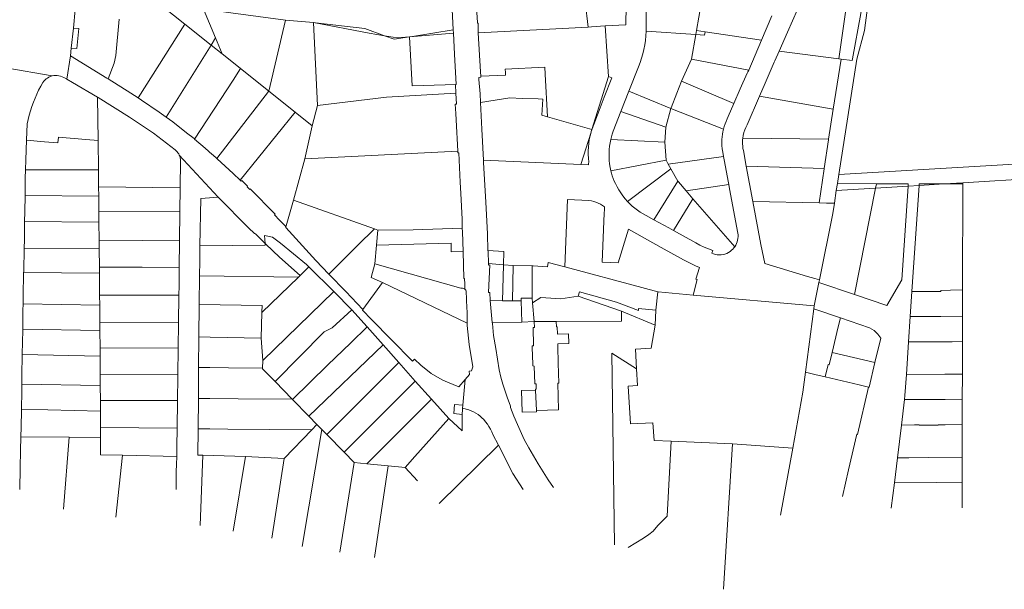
# Model space of a CAD drawing. Header units: metres. Extents: x 191416 to 192638, y 309456 to 310074.
# Tile 2 of 5: x 191903 to 192270, y 309463 to 309675. Entities that reach past the tile are written whole.
import ezdxf
from ezdxf.lldxf.tags import DXFTag

# ---------------------------------------------------------------- set-up
doc = ezdxf.new("R2010")
doc.units = ezdxf.units.M
doc.layers.add('B-WE-KG-GRENS_PERCEEL-G', color=150, linetype='KG-PERCEEL-SO', lineweight=18)
doc.styles.get("Standard").update_dxf_attribs({"font": 'arial.ttf'})
tags = doc.linetypes.add('KG-PERCEEL-SO', pattern='A,5.5,-2,["K",Standard,S=1.8,R=0,X=0,Y=-0.9],-2,5.5,-2,[5,NLCS.SHX,S=0.75,R=0,X=0,Y=0],-2', length=19).pattern_tags.tags
tags[6] = DXFTag(74, 10)

msp = doc.modelspace()

# ---------------------------------------------------------------- linework, layer by layer
at = {"layer": 'B-WE-KG-GRENS_PERCEEL-G', "flags": 128}
for points in [[(192208.66, 309617.51), (192215.37, 309660.505), (192218.245, 309671.181), (192221.035, 309693.019), (192229.553, 309748.373)], [(192136.761, 309671.93), (192136.734, 309674.914), (192136.785, 309677.898), (192136.914, 309680.879), (192137.12, 309683.857), (192137.403, 309686.827), (192137.763, 309689.79), (192138.2, 309692.742), (192138.714, 309695.682), (192139.303, 309698.607), (192139.969, 309701.516), (192140.71, 309704.407), (192141.525, 309707.278), (192142.415, 309710.126)], [(192191.91, 309697.538), (192193.187, 309692.885), (192194.214, 309690.346), (192194.783, 309688.414), (192195.051, 309686.348), (192195.016, 309684.31), (192194.075, 309681.275), (192193.184, 309678.994), (192189.504, 309670.499), (192186.362, 309663.505)], [(192213.687, 309659.995), (192213.776, 309660.636), (192216.897, 309677.469), (192218.377, 309687.216)], [(192064.81, 309671.402), (192064.106, 309684.114)], [(192129.485, 309684.089), (192129.144, 309674.44)], [(192211.829, 309682.315), (192208.631, 309660.599)], [(191923.102, 309672.081), (191923.802, 309678.964)], [(191956.225, 309680.312), (191964.664, 309673.59)], [(191971.691, 309679.132), (192002.201, 309675.028), (192002.268, 309675.022)], [(191971.691, 309679.132), (191976.128, 309668.434)], [(192073.541, 309679.765), (192073.856, 309674.151)], [(192114.043, 309681.84), (192115.09, 309672.474)], [(192155.572, 309671.23), (192157.25, 309681.146)], [(191936.024, 309653.117), (191938.362, 309659.028), (191938.923, 309661.854), (191940.187, 309675.403)], [(191996.009, 309648.593), (192002.268, 309675.022)], [(192002.268, 309675.022), (192012.732, 309674.109)], [(192183.637, 309676.623), (192179.794, 309667.593)], [(191922.341, 309664.619), (191923.098, 309672.045)], [(191923.098, 309672.045), (191923.102, 309672.081)], [(191925.104, 309671.888), (191923.102, 309672.081)], [(191925.104, 309671.888), (191924.37, 309664.406)], [(191947.227, 309646.059), (191964.664, 309673.59)], [(191964.664, 309673.59), (191974.495, 309665.74)], [(192012.732, 309674.109), (192013.456, 309674.046), (192031.88, 309671.867)], [(192012.732, 309674.109), (192033.501, 309670.143), (192039.117, 309669.245)], [(192012.732, 309674.109), (192014.235, 309643.216)], [(192031.88, 309671.867), (192039.117, 309669.245)], [(192049.557, 309668.991), (192064.81, 309671.402)], [(192064.881, 309670.124), (192064.81, 309671.402)], [(192073.856, 309674.151), (192073.869, 309674), (192073.937, 309673.865), (192074.051, 309673.765)], [(192074.051, 309673.765), (192074.134, 309670.264)], [(192074.134, 309670.264), (192115.09, 309672.474)], [(192115.09, 309672.474), (192116.374, 309672.543), (192121.546, 309672.872)], [(192121.546, 309672.872), (192129.169, 309673.356)], [(192121.546, 309672.872), (192122.746, 309653.961)], [(192129.144, 309674.44), (192129.169, 309673.356)], [(192136.745, 309670.908), (192136.761, 309671.93)], [(192155.315, 309669.722), (192155.572, 309671.23)], [(192155.572, 309671.23), (192158.782, 309670.74)], [(191974.495, 309665.74), (191976.128, 309668.434)], [(191976.128, 309668.434), (191978.608, 309662.46)], [(192039.117, 309669.245), (192043.978, 309668.467)], [(192039.117, 309669.245), (192042.776, 309667.919), (192048.517, 309668.827)], [(192048.517, 309668.827), (192043.978, 309668.467)], [(192064.881, 309670.124), (192048.517, 309668.827)], [(192048.517, 309668.827), (192049.557, 309668.991)], [(192048.517, 309668.827), (192049.531, 309650.506)], [(192065.308, 309662.41), (192064.881, 309670.124)], [(192075.011, 309655.82), (192074.134, 309670.264)], [(192133.873, 309657.652), (192134.496, 309659.239), (192135.046, 309660.853), (192135.521, 309662.49), (192135.92, 309664.148), (192136.243, 309665.822), (192136.488, 309667.509), (192136.656, 309669.205), (192136.745, 309670.908)], [(192136.745, 309670.908), (192155.315, 309669.722)], [(192153.725, 309660.476), (192155.315, 309669.722)], [(192155.315, 309669.722), (192158.489, 309669.495), (192158.782, 309670.74)], [(192158.782, 309670.74), (192179.794, 309667.593)], [(192179.794, 309667.593), (192175.035, 309656.411)], [(191922.049, 309661.74), (191922.341, 309664.619)], [(191924.37, 309664.406), (191922.341, 309664.619)], [(191957.74, 309638.865), (191974.495, 309665.74)], [(191974.495, 309665.74), (191978.608, 309662.46)], [(191920.625, 309652.987), (191922.049, 309661.74)], [(191936.024, 309653.117), (191935.6, 309653.381), (191922.049, 309661.74)], [(191978.608, 309662.46), (191979.725, 309661.571), (191985.509, 309656.961)], [(192065.308, 309662.41), (192065.928, 309651.051)], [(192150.026, 309652.239), (192153.725, 309660.476)], [(192153.725, 309660.476), (192175.035, 309656.411)], [(192179.062, 309646.649), (192181.198, 309651.558), (192184.572, 309659.331), (192184.828, 309659.918), (192186.362, 309663.505)], [(192186.362, 309663.505), (192208.631, 309660.599)], [(192206.575, 309641.836), (192209.561, 309660.487)], [(192208.631, 309660.599), (192209.561, 309660.487)], [(192209.561, 309660.487), (192213.687, 309659.995)], [(191897.96, 309657.218), (191915.24, 309654.24)], [(191968.298, 309630.682), (191982.693, 309652.68), (191985.509, 309656.961)], [(191985.509, 309656.961), (191995.948, 309648.643), (191996.009, 309648.593)], [(192084.261, 309655.46), (192084.199, 309656.764), (192098.977, 309657.451), (192099.108, 309654.882)], [(192133.873, 309657.652), (192130.344, 309648.585)], [(192175.035, 309656.411), (192174.743, 309655.724)], [(191911.721, 309651.785), (191912.077, 309652.266), (191912.48, 309652.708), (191912.927, 309653.107), (191913.412, 309653.458), (191913.93, 309653.757), (191914.476, 309654.002)], [(191914.476, 309654.002), (191914.854, 309654.134), (191915.24, 309654.24)], [(191915.24, 309654.24), (191915.857, 309654.352), (191916.483, 309654.398), (191917.109, 309654.376), (191917.73, 309654.287), (191918.338, 309654.133), (191918.926, 309653.914), (191919.487, 309653.634)], [(191919.487, 309653.634), (191920.625, 309652.987)], [(191920.625, 309652.987), (191920.661, 309652.967)], [(191920.661, 309652.967), (191922.809, 309651.747), (191932.11, 309646.303)], [(191947.227, 309646.059), (191944.597, 309647.781), (191936.024, 309653.117)], [(192074.408, 309652.874), (192074.353, 309653.619), (192074.448, 309653.634)], [(192074.8, 309647.582), (192074.408, 309652.874)], [(192074.448, 309653.634), (192075.137, 309653.744)], [(192075.114, 309654.12), (192075.011, 309655.82)], [(192084.304, 309654.567), (192075.114, 309654.12)], [(192075.137, 309653.744), (192075.114, 309654.12)], [(192084.304, 309654.567), (192084.261, 309655.46)], [(192099.108, 309654.882), (192099.919, 309639.007)], [(192123.927, 309653.512), (192121.176, 309646.275), (192119.634, 309642.32), (192116.32, 309633.55)], [(192116.557, 309634.301), (192122.746, 309653.961)], [(192122.746, 309653.961), (192123.927, 309653.512)], [(192174.477, 309655.269), (192171.899, 309649.429)], [(192174.743, 309655.724), (192174.477, 309655.269)], [(191908.254, 309644.41), (191908.82, 309645.941), (191909.451, 309647.447), (191910.146, 309648.925), (191910.903, 309650.372), (191911.721, 309651.785)], [(192049.531, 309650.506), (192065.928, 309651.051)], [(192065.929, 309651.024), (192065.658, 309651.018)], [(192065.658, 309651.018), (192065.814, 309647.819)], [(192065.928, 309651.051), (192065.929, 309651.024)], [(192146.031, 309642.12), (192146.1, 309642.361), (192148.201, 309647.801), (192150.026, 309652.239)], [(192150.026, 309652.239), (192169.507, 309643.915)], [(192169.507, 309643.915), (192171.899, 309649.429)], [(191932.11, 309646.303), (191932.31, 309630.105)], [(191932.11, 309646.303), (191932.386, 309646.142)], [(191932.386, 309646.142), (191944.082, 309638.844), (191953.048, 309632.83), (191961.042, 309626.608)], [(191957.74, 309638.865), (191955.142, 309640.749), (191948.534, 309645.203), (191947.227, 309646.059)], [(191976.608, 309623.413), (191995.904, 309648.456), (191996.009, 309648.593)], [(191996.009, 309648.593), (192005.852, 309640.727)], [(192014.235, 309643.216), (192039.876, 309646.342), (192065.814, 309647.819)], [(192065.814, 309647.819), (192066.017, 309643.668), (192065.577, 309643.645), (192065.816, 309640.271), (192065.942, 309637.824), (192066.524, 309626.218)], [(192074.8, 309647.582), (192074.985, 309644.277)], [(192074.985, 309644.277), (192085.896, 309646.022), (192090.587, 309645.767), (192096.505, 309645.637)], [(192096.505, 309645.637), (192098.176, 309645.625), (192097.918, 309639.573), (192099.919, 309639.007)], [(192130.344, 309648.585), (192127.387, 309640.983)], [(192130.344, 309648.585), (192146.031, 309642.12)], [(192174.408, 309635.952), (192179.062, 309646.649)], [(192179.062, 309646.649), (192206.575, 309641.836)], [(191905.869, 309636.351), (191906.236, 309637.993), (191906.658, 309639.622), (191907.136, 309641.236), (191907.668, 309642.833), (191908.254, 309644.41)], [(192012.197, 309635.647), (192014.235, 309643.216)], [(192074.985, 309644.277), (192075.537, 309634.433), (192076.048, 309622.831)], [(192144.089, 309635.081), (192146.031, 309642.12)], [(192146.031, 309642.12), (192165.591, 309634.38)], [(192167.406, 309639.07), (192169.507, 309643.915)], [(192204.843, 309630.598), (192206.575, 309641.836)], [(191968.115, 309630.838), (191965.275, 309633.061), (191960.176, 309637.098), (191957.74, 309638.865)], [(191985.357, 309615.31), (192005.852, 309640.727)], [(192005.852, 309640.727), (192012.197, 309635.647)], [(192099.919, 309639.007), (192116.557, 309634.301)], [(192127.387, 309640.983), (192124.504, 309633.576)], [(192127.387, 309640.983), (192144.089, 309635.081)], [(192167.036, 309638.216), (192166.596, 309637.288), (192166.208, 309636.338), (192165.873, 309635.367), (192165.591, 309634.38)], [(192167.036, 309638.216), (192167.406, 309639.07)], [(191905.621, 309630.257), (191905.869, 309636.351)], [(192009.401, 309623.283), (192012.197, 309635.647)], [(192116.32, 309633.55), (192116.557, 309634.301)], [(192143.69, 309629.5), (192144.089, 309635.081)], [(192165.591, 309634.38), (192165.374, 309633.419), (192165.208, 309632.449), (192165.092, 309631.471), (192165.027, 309630.489), (192165.013, 309629.504)], [(192172.82, 309631.045), (192172.984, 309632.07), (192173.227, 309633.078), (192173.546, 309634.066), (192173.941, 309635.025), (192174.408, 309635.952)], [(191912.287, 309629.642), (191917.342, 309629.218), (191917.521, 309631.348), (191927.711, 309630.493)], [(191968.298, 309630.682), (191968.115, 309630.838)], [(191976.608, 309623.413), (191975.132, 309624.735), (191974.899, 309624.882), (191972.247, 309627.3), (191968.298, 309630.682)], [(192112.411, 309621.136), (192116.222, 309633.238)], [(192115.38, 309622.111), (192115.231, 309623.508), (192115.154, 309624.911), (192115.151, 309626.315), (192115.22, 309627.718), (192115.363, 309629.116), (192115.577, 309630.504), (192115.864, 309631.88), (192116.222, 309633.238)], [(192116.222, 309633.238), (192116.32, 309633.55)], [(192124.504, 309633.576), (192124.149, 309632.55), (192123.84, 309631.51), (192123.576, 309630.458)], [(192172.727, 309629.777), (192172.758, 309630.412), (192172.82, 309631.045)], [(192172.82, 309631.045), (192204.843, 309630.598)], [(192204.815, 309630.414), (192204.843, 309630.598)], [(191905.322, 309622.883), (191905.621, 309630.257)], [(191912.287, 309629.642), (191905.621, 309630.257)], [(191932.31, 309630.105), (191927.711, 309630.493)], [(191932.31, 309630.105), (191932.444, 309619.194)], [(192123.576, 309630.458), (192123.328, 309629.236), (192123.141, 309628.004), (192123.014, 309626.763), (192122.948, 309625.518), (192122.943, 309624.271), (192122.999, 309623.026)], [(192123.576, 309630.458), (192143.69, 309629.5)], [(192143.69, 309629.5), (192144.219, 309622.748)], [(192165.397, 309625.762), (192165.194, 309627.001), (192165.065, 309628.25), (192165.013, 309629.504)], [(192173.071, 309626.381), (192172.904, 309627.22), (192172.791, 309628.068), (192172.732, 309628.922), (192172.727, 309629.777)], [(192203.164, 309619.752), (192204.815, 309630.414)], [(191961.042, 309626.608), (191961.438, 309626.3), (191961.799, 309625.951), (191962.121, 309625.565), (191962.399, 309625.147), (191962.63, 309624.701)], [(191962.63, 309624.701), (191962.838, 309624.173), (191962.986, 309623.626), (191963.072, 309623.066), (191963.096, 309622.499)], [(191962.63, 309624.701), (191977.069, 309609.064)], [(191985.357, 309615.31), (191982.726, 309617.818), (191976.773, 309623.266), (191976.608, 309623.413)], [(192005.194, 309607.822), (192009.401, 309623.283)], [(192009.401, 309623.283), (192066.524, 309626.218)], [(192066.524, 309626.218), (192066.557, 309625.552)], [(192067.437, 309614.619), (192066.89, 309625.585), (192066.557, 309625.552)], [(192145.017, 309621.278), (192165.669, 309624.206)], [(192165.397, 309625.762), (192165.669, 309624.206)], [(192165.669, 309624.206), (192165.995, 309622.339), (192167.424, 309615.008), (192167.628, 309613.781)], [(192174.151, 309620.52), (192173.071, 309626.381)], [(192208.66, 309617.51), (192322.599, 309624.231)], [(191905.322, 309622.883), (191905.241, 309619.155)], [(191963.096, 309622.499), (191962.955, 309612.485)], [(192112.411, 309621.136), (192076.048, 309622.831)], [(192076.048, 309622.831), (192076.09, 309621.892)], [(192076.981, 309607.172), (192076.09, 309621.892)], [(192112.411, 309621.136), (192115.223, 309621.005)], [(192115.223, 309621.005), (192115.326, 309621.555), (192115.38, 309622.111)], [(192122.999, 309623.026), (192123.025, 309622.681)], [(192123.025, 309622.681), (192123.165, 309621.4)], [(192123.165, 309621.4), (192123.371, 309620.119), (192123.644, 309618.85)], [(192123.644, 309618.85), (192144.219, 309622.748)], [(192144.219, 309622.748), (192145.017, 309621.278)], [(192145.017, 309621.278), (192146.026, 309619.528)], [(192174.151, 309620.52), (192203.164, 309619.752)], [(192176.575, 309607.36), (192174.151, 309620.52)], [(192203.13, 309619.532), (192203.164, 309619.752)], [(191905.241, 309619.155), (191905.175, 309616.106), (191905.059, 309609.658)], [(191905.241, 309619.155), (191932.444, 309619.194)], [(191932.444, 309619.194), (191932.519, 309612.86)], [(192123.644, 309618.85), (192123.886, 309617.924), (192124.164, 309617.008)], [(192124.164, 309617.008), (192124.52, 309615.983)], [(192124.52, 309615.983), (192124.897, 309615.026), (192125.312, 309614.086)], [(192129.811, 309607.401), (192146.026, 309619.528)], [(192146.026, 309619.528), (192148.63, 309614.991)], [(192201.328, 309606.88), (192203.13, 309619.532)], [(192208.121, 309614.059), (192208.66, 309617.51)], [(192254.868, 309614.374), (192282.913, 309616.035)], [(191932.519, 309612.86), (191932.558, 309609.406)], [(191932.519, 309612.86), (191962.955, 309612.485)], [(191962.955, 309612.485), (191962.83, 309603.602)], [(191988.057, 309613.048), (191985.946, 309615.179), (191985.715, 309614.968), (191985.357, 309615.31)], [(191988.887, 309611.887), (191987.933, 309612.913), (191988.057, 309613.048)], [(192067.604, 309610.379), (192067.437, 309614.619)], [(192125.312, 309614.086), (192125.908, 309612.876), (192126.569, 309611.7), (192127.291, 309610.562), (192128.074, 309609.463), (192128.915, 309608.409), (192129.811, 309607.401)], [(192139.605, 309600.606), (192148.63, 309614.991)], [(192148.63, 309614.991), (192148.802, 309614.688), (192151.73, 309611.317)], [(192151.73, 309611.317), (192167.628, 309613.781)], [(192167.628, 309613.781), (192167.908, 309612.103), (192170.97, 309595.634)], [(192207.713, 309611.443), (192208.121, 309614.059)], [(192207.713, 309611.443), (192222.363, 309612.353)], [(192208.121, 309614.059), (192222.693, 309614.025)], [(192222.363, 309612.353), (192214.531, 309572.676)], [(192222.693, 309614.025), (192222.363, 309612.353)], [(192222.363, 309612.353), (192234.5, 309613.108)], [(192222.693, 309614.025), (192234.559, 309613.99), (192234.5, 309613.108)], [(192232.178, 309578.102), (192234.5, 309613.108)], [(192234.5, 309613.108), (192238.577, 309613.361)], [(192235.879, 309573.846), (192238.577, 309613.361)], [(192238.577, 309613.361), (192238.619, 309613.982), (192247.987, 309613.946)], [(192238.577, 309613.361), (192247.987, 309613.946)], [(192247.987, 309613.946), (192254.868, 309614.374)], [(192254.869, 309613.92), (192247.987, 309613.946)], [(192254.796, 309574.387), (192254.869, 309613.92)], [(192254.869, 309613.92), (192254.868, 309614.374)], [(191905.059, 309609.658), (191904.949, 309603.551), (191904.905, 309599.95)], [(191905.059, 309609.658), (191932.558, 309609.406)], [(191932.558, 309609.406), (191932.623, 309603.483)], [(191970.601, 309608.444), (191977.069, 309609.064)], [(191977.069, 309609.064), (191988.486, 309597.56), (191990.647, 309595.46), (191991.078, 309595.339), (191994.599, 309591.707)], [(191988.887, 309611.887), (191989.078, 309612.077)], [(192000, 309600.462), (191998.077, 309602.417), (191998.34, 309602.672), (191989.078, 309612.077)], [(192067.604, 309610.379), (192068.085, 309600.807)], [(192151.73, 309611.317), (192154.219, 309608.423)], [(192206.984, 309606.769), (192207.713, 309611.443)], [(191970.601, 309608.444), (191970.323, 309590.883)], [(192005.194, 309607.822), (192002.492, 309598.289), (192002.413, 309597.993)], [(192005.194, 309607.822), (192035.42, 309597.182)], [(192076.981, 309607.172), (192077.587, 309595.358), (192077.777, 309589.106)], [(192107.499, 309608.088), (192106.416, 309582.962)], [(192115.442, 309607.726), (192107.499, 309608.088)], [(192115.442, 309607.726), (192116.333, 309607.579), (192117.21, 309607.364), (192118.068, 309607.083), (192118.902, 309606.738), (192119.708, 309606.331), (192120.48, 309605.863), (192121.215, 309605.338)], [(192121.137, 309602.987), (192121.231, 309604.249), (192121.215, 309605.338)], [(192129.811, 309607.401), (192130.685, 309606.513), (192131.602, 309605.67), (192132.56, 309604.873), (192133.557, 309604.125), (192134.589, 309603.427), (192135.655, 309602.782), (192136.751, 309602.19)], [(192147.005, 309596.509), (192154.219, 309608.423)], [(192154.219, 309608.423), (192169.83, 309590.534)], [(192176.575, 309607.36), (192201.328, 309606.88)], [(192179.527, 309591.339), (192176.575, 309607.36)], [(192201.328, 309606.88), (192204.106, 309606.826)], [(192201.392, 309578.126), (192206.38, 309602.898), (192206.984, 309606.769)], [(192204.106, 309606.826), (192206.984, 309606.769)], [(191932.623, 309603.483), (191962.83, 309603.602)], [(191932.623, 309603.483), (191932.663, 309599.721)], [(191962.83, 309603.602), (191962.828, 309603.49), (191962.714, 309592.657)], [(192121.137, 309602.987), (192120.326, 309584.728)], [(192136.751, 309602.19), (192139.605, 309600.606)], [(191904.905, 309599.95), (191904.822, 309593.054), (191904.755, 309590.013)], [(191904.905, 309599.95), (191932.663, 309599.721)], [(191932.663, 309599.721), (191932.731, 309592.923)], [(192002.332, 309597.69), (192002.141, 309598.286), (192000, 309600.462)], [(192002.413, 309597.993), (192002.332, 309597.69)], [(192002.332, 309597.69), (192013.53, 309585.399), (192018.409, 309580.319)], [(192068.085, 309600.807), (192068.205, 309597.43)], [(192139.605, 309600.606), (192145.192, 309597.507), (192147.005, 309596.509)], [(192010.973, 309583.033), (192010.076, 309583.918), (192000.401, 309591.859), (191997.402, 309594.107), (191994.4, 309594.725), (191994.599, 309591.707)], [(192029.253, 309591.063), (192035.42, 309597.182)], [(192035.42, 309597.182), (192036.661, 309596.754)], [(192036.178, 309591.063), (192036.661, 309596.754)], [(192036.661, 309596.754), (192049.856, 309596.873), (192068.205, 309597.43)], [(192068.205, 309597.43), (192068.251, 309596.127)], [(192068.475, 309588.711), (192068.251, 309596.127)], [(192120.326, 309584.728), (192126.316, 309584.451), (192130.227, 309597.112)], [(192150.77, 309585.678), (192142.423, 309590.266), (192130.227, 309597.112)], [(192147.005, 309596.509), (192155.294, 309591.948)], [(192170.97, 309595.634), (192171.047, 309594.969), (192171.061, 309594.3), (192171.01, 309593.633), (192170.896, 309592.973), (192170.718, 309592.328), (192170.48, 309591.702), (192170.183, 309591.103), (192169.83, 309590.534)], [(191932.731, 309592.923), (191932.763, 309589.67)], [(191948.961, 309592.881), (191932.731, 309592.923)], [(191948.961, 309592.881), (191962.714, 309592.657)], [(191962.714, 309592.657), (191962.609, 309582.603)], [(191970.323, 309590.883), (191970.233, 309585.174), (191970.178, 309579.71)], [(191970.323, 309590.883), (191994.637, 309591.129)], [(191994.599, 309591.707), (191994.637, 309591.129)], [(191994.599, 309591.707), (191994.889, 309591.408), (192000, 309586.642)], [(192018.409, 309580.319), (192029.162, 309591.155), (192029.253, 309591.063)], [(192035.59, 309584.165), (192036.178, 309591.063)], [(192036.178, 309591.063), (192064.011, 309591.892), (192064.012, 309588.557), (192068.475, 309588.711)], [(192161.657, 309589.09), (192160.026, 309589.712), (192158.42, 309590.396), (192156.842, 309591.142), (192155.294, 309591.948)], [(192169.83, 309590.534), (192169.47, 309590.056), (192169.07, 309589.611), (192168.633, 309589.202)], [(192179.527, 309591.339), (192181.069, 309584.263), (192197.023, 309579.446)], [(191904.755, 309590.013), (191904.561, 309581.267), (191904.555, 309580.863)], [(191904.755, 309590.013), (191932.763, 309589.67)], [(191932.763, 309589.67), (191932.821, 309582.943)], [(192000, 309586.642), (192007.662, 309579.813)], [(192068.779, 309578.645), (192068.475, 309588.711)], [(192077.777, 309589.106), (192083.729, 309588.73)], [(192077.777, 309589.106), (192077.79, 309588.695)], [(192077.79, 309588.695), (192077.927, 309584.196)], [(192083.509, 309583.761), (192083.729, 309588.73)], [(192168.633, 309589.202), (192168.078, 309588.744), (192167.477, 309588.35), (192166.836, 309588.023), (192166.164, 309587.769), (192165.467, 309587.59), (192164.755, 309587.488), (192164.036, 309587.464), (192163.319, 309587.519), (192162.613, 309587.653), (192161.925, 309587.862), (192161.264, 309588.146)], [(192161.657, 309589.09), (192161.264, 309588.146)], [(191932.821, 309582.943), (191932.841, 309580.661)], [(191948.797, 309582.828), (191932.821, 309582.943)], [(192007.662, 309579.813), (192010.973, 309583.033)], [(192020.254, 309573.856), (192010.973, 309583.033)], [(192038.403, 309577.198), (192034.235, 309579.087), (192035.59, 309584.165)], [(192035.59, 309584.165), (192067.689, 309575.003)], [(192077.927, 309584.196), (192083.396, 309583.767)], [(192077.927, 309584.196), (192077.944, 309583.647), (192078.463, 309583.753)], [(192077.937, 309573.491), (192078.463, 309583.753)], [(192083.16, 309570.357), (192083.512, 309583.603)], [(192083.396, 309583.767), (192083.509, 309583.761)], [(192083.509, 309583.761), (192083.512, 309583.603)], [(192083.509, 309583.761), (192087.131, 309583.569)], [(192086.892, 309570.338), (192087.131, 309583.569)], [(192087.131, 309583.569), (192087.179, 309583.566), (192094.312, 309583.338)], [(192094.244, 309571.348), (192094.312, 309583.338)], [(192094.312, 309583.338), (192094.617, 309583.328), (192100.018, 309582.966)], [(192106.416, 309582.962), (192100.176, 309584.626), (192100.018, 309582.966)], [(192135.179, 309575.293), (192106.416, 309582.962)], [(192156.659, 309582.791), (192155.151, 309583.437), (192153.665, 309584.134), (192152.204, 309584.881), (192150.77, 309585.678)], [(191904.555, 309580.863), (191904.426, 309571.953), (191904.352, 309569.207)], [(191904.555, 309580.863), (191932.841, 309580.661)], [(191932.841, 309580.661), (191932.907, 309572.402)], [(191948.797, 309582.828), (191962.609, 309582.603)], [(191962.609, 309582.603), (191962.539, 309575.961), (191962.491, 309572.412)], [(191970.178, 309579.71), (191970.072, 309568.956)], [(191970.178, 309579.71), (192007.045, 309579.214)], [(191993.423, 309565.971), (192007.045, 309579.214)], [(192007.045, 309579.214), (192007.662, 309579.813)], [(192018.409, 309580.319), (192024.695, 309573.775), (192031.096, 309567.132)], [(192156.659, 309582.791), (192155.308, 309578.42), (192155.785, 309578.256)], [(192197.023, 309579.446), (192199.646, 309578.654)], [(192031.096, 309567.132), (192038.403, 309577.198)], [(192038.403, 309577.198), (192070.059, 309562.045)], [(192069.021, 309578.647), (192068.779, 309578.645)], [(192069.143, 309574.674), (192069.078, 309576.598), (192069.021, 309578.647)], [(192155.785, 309578.256), (192154.264, 309572.435)], [(192199.435, 309568.403), (192201.196, 309577.151)], [(192199.646, 309578.654), (192201.392, 309578.126)], [(192201.196, 309577.151), (192201.392, 309578.126)], [(192201.196, 309577.151), (192214.531, 309572.676)], [(192226.514, 309568.534), (192232.178, 309578.102)], [(191962.491, 309572.412), (191932.907, 309572.402)], [(191932.907, 309572.402), (191932.935, 309568.739)], [(191962.491, 309572.412), (191962.351, 309562.109)], [(191993.74, 309548.08), (192020.254, 309573.856)], [(192020.254, 309573.856), (192026.992, 309566.952)], [(192067.689, 309575.003), (192067.994, 309575.05), (192068.303, 309575.04), (192068.604, 309574.971), (192068.888, 309574.848), (192069.143, 309574.674)], [(192069.143, 309574.674), (192069.332, 309574.49), (192069.489, 309574.278), (192069.61, 309574.044)], [(192069.61, 309574.044), (192069.884, 309567.536)], [(192077.937, 309573.491), (192078.476, 309573.469)], [(192078.476, 309573.469), (192078.646, 309570.395)], [(192094.368, 309569.534), (192097.431, 309571.576), (192104.944, 309571.11), (192111.376, 309572.036)], [(192111.376, 309572.036), (192111.927, 309573.643), (192125.666, 309569.872), (192133.941, 309566.668), (192133.929, 309567.478), (192140.397, 309566.883)], [(192111.376, 309572.036), (192127.633, 309566.467)], [(192135.179, 309575.293), (192141.127, 309573.715)], [(192140.397, 309566.883), (192141.127, 309573.715)], [(192141.127, 309573.715), (192141.294, 309573.671)], [(192141.294, 309573.671), (192154.264, 309572.435)], [(192154.264, 309572.435), (192199.435, 309568.403)], [(192214.531, 309572.676), (192226.514, 309568.534)], [(192235.268, 309564.47), (192235.879, 309573.846)], [(192254.796, 309574.387), (192250.378, 309574.285), (192246.711, 309574.174), (192246.712, 309573.854), (192239.353, 309573.847), (192235.879, 309573.846)], [(192254.782, 309564.566), (192254.796, 309574.387)], [(191904.352, 309569.207), (191904.286, 309566.741), (191904.194, 309559.821)], [(191904.352, 309569.207), (191932.935, 309568.739)], [(191932.935, 309568.739), (191932.981, 309562.294)], [(191970.072, 309568.956), (191969.953, 309556.857)], [(191970.072, 309568.956), (191993.484, 309568.55), (191993.429, 309566.261)], [(192078.646, 309570.395), (192083.16, 309570.357)], [(192078.646, 309570.395), (192078.844, 309567.661), (192079.09, 309564.93), (192079.386, 309562.205)], [(192083.16, 309570.357), (192086.892, 309570.338)], [(192086.892, 309570.338), (192090.179, 309570.347)], [(192090.179, 309570.347), (192090.143, 309571.291), (192094.244, 309571.348)], [(192090.458, 309562.331), (192090.179, 309570.347)], [(192094.368, 309569.534), (192094.244, 309571.348)], [(192095.001, 309562.614), (192094.368, 309569.534)], [(192199.298, 309567.349), (192199.435, 309568.403)], [(191993.21, 309556.45), (191993.423, 309565.971)], [(191993.423, 309565.971), (191993.429, 309566.261)], [(191998.338, 309540.199), (192016.694, 309558.733), (192019.691, 309560.277), (192026.992, 309566.952)], [(192026.992, 309566.952), (192032.7, 309560.578)], [(192031.096, 309567.132), (192030.928, 309566.901)], [(192041.786, 309555.777), (192034.302, 309563.423), (192030.928, 309566.901)], [(192069.884, 309567.536), (192070.024, 309566.352), (192070.059, 309562.045)], [(192103.246, 309562.614), (192127.524, 309562.788), (192127.633, 309566.467)], [(192127.633, 309566.467), (192140.205, 309561.307)], [(192140.205, 309561.307), (192140.397, 309566.883)], [(192196.218, 309543.686), (192199.298, 309567.349)], [(192199.298, 309567.349), (192209.259, 309563.976)], [(192254.782, 309564.566), (192246.728, 309564.464), (192235.268, 309564.47)], [(192254.76, 309555.107), (192254.782, 309564.566)], [(191932.981, 309562.294), (191933.004, 309559.236)], [(191932.981, 309562.294), (191962.351, 309562.109)], [(191962.351, 309562.109), (191962.222, 309552.635)], [(192070.059, 309562.045), (192070.066, 309561.16), (192070.792, 309553.981), (192072.181, 309545.704), (192071.662, 309544.242), (192070.694, 309544.074), (192070.88, 309542.849)], [(192079.386, 309562.205), (192090.458, 309562.331)], [(192079.386, 309562.205), (192079.424, 309561.884)], [(192079.424, 309561.884), (192079.878, 309557.341), (192080.646, 309552.535)], [(192090.458, 309562.331), (192095.001, 309562.614)], [(192095.001, 309562.614), (192095.071, 309560.358), (192094.581, 309560.346), (192094.753, 309553.545), (192094.256, 309553.52), (192094.277, 309552.904)], [(192103.246, 309562.614), (192095.001, 309562.614)], [(192103.805, 309553.232), (192103.774, 309554.273), (192107.877, 309554.375), (192107.802, 309557.979), (192103.693, 309557.893), (192103.636, 309560.612), (192103.283, 309560.605), (192103.246, 309562.614)], [(192140.205, 309561.307), (192138.646, 309552.686), (192132.805, 309552.278), (192133.134, 309544.966)], [(192209.259, 309563.976), (192208.428, 309560.603), (192206.115, 309551.033)], [(192209.259, 309563.976), (192220.089, 309560.264), (192221.833, 309559.316), (192223.27, 309557.936), (192224.297, 309556.462), (192222.116, 309547.337)], [(192234.654, 309555.044), (192235.268, 309564.47)], [(191904.194, 309559.821), (191904.123, 309554.533), (191904.015, 309550.835), (191904.008, 309550.267)], [(191904.194, 309559.821), (191933.004, 309559.236)], [(191933.004, 309559.236), (191933.046, 309552.777)], [(192032.7, 309560.578), (192026.579, 309554.652), (192017.936, 309546.284), (192004.813, 309533.578)], [(192032.7, 309560.578), (192038.72, 309553.857)], [(191969.953, 309556.857), (191969.832, 309545.476)], [(191969.953, 309556.857), (191974.189, 309556.783), (191993.21, 309556.45)], [(191993.21, 309556.45), (191993.74, 309548.08)], [(192010.995, 309527.258), (192038.72, 309553.857)], [(192038.72, 309553.857), (192044.483, 309547.376)], [(192049.61, 309547.783), (192041.786, 309555.777)], [(192234.654, 309555.044), (192233.866, 309542.901)], [(192254.76, 309555.107), (192250.955, 309555.061), (192246.745, 309555.054), (192234.654, 309555.044)], [(192254.738, 309543.01), (192254.76, 309555.107)], [(191904.008, 309550.267), (191903.916, 309542.291), (191903.863, 309539.198)], [(191904.008, 309550.267), (191933.066, 309549.707)], [(191933.046, 309552.777), (191933.066, 309549.707)], [(191933.046, 309552.777), (191962.222, 309552.635)], [(191962.222, 309552.635), (191962.087, 309542.695)], [(192080.646, 309552.535), (192081.899, 309544.586)], [(192094.277, 309552.904), (192094.488, 309546.656)], [(192103.805, 309553.232), (192103.99, 309547.045)], [(192133.134, 309544.966), (192123.974, 309550.744), (192124.933, 309479.349)], [(192206.115, 309551.033), (192205.023, 309546.513), (192204.643, 309546.615), (192203.562, 309541.958)], [(192206.115, 309551.033), (192222.116, 309547.337)], [(191933.066, 309549.707), (191933.108, 309542.99)], [(191993.74, 309548.08), (191993.654, 309545.185)], [(192017.644, 309520.445), (192044.483, 309547.376)], [(192044.483, 309547.376), (192050.623, 309540.403)], [(192049.61, 309547.783), (192050.391, 309548.576)], [(192060.631, 309540.83), (192056.552, 309543.279), (192052.684, 309546.325), (192050.391, 309548.576)], [(192094.488, 309546.656), (192094.508, 309546.048), (192095.023, 309546.017), (192095.211, 309539.348), (192095.711, 309539.362), (192095.768, 309537.35), (192095.525, 309537.336), (192095.532, 309537.022)], [(192095.892, 309529.43), (192104.099, 309529.703), (192103.797, 309539.557), (192104.212, 309539.596), (192103.99, 309547.045)], [(192222.116, 309547.337), (192219.924, 309538.097)], [(191933.108, 309542.99), (191933.134, 309538.79)], [(191933.108, 309542.99), (191962.087, 309542.695)], [(191962.087, 309542.695), (191962.079, 309542.124), (191961.941, 309533.186)], [(191969.832, 309545.476), (191969.726, 309533.859)], [(191969.832, 309545.476), (191974.055, 309545.425), (191980.931, 309545.341), (191993.654, 309545.185)], [(191993.654, 309545.185), (191993.648, 309544.974)], [(191998.338, 309540.199), (191993.648, 309544.974)], [(192070.88, 309542.849), (192069.262, 309540.995)], [(192081.899, 309544.586), (192082.581, 309541.898), (192083.334, 309539.23), (192084.158, 309536.582), (192085.052, 309533.957), (192086.015, 309531.357)], [(192133.134, 309544.966), (192133.611, 309538.72)], [(192195.257, 309536.305), (192196.218, 309543.686)], [(192203.562, 309541.958), (192199.742, 309542.848), (192196.218, 309543.686)], [(192233.861, 309542.818), (192233.338, 309534.992)], [(192233.866, 309542.901), (192233.861, 309542.818)], [(192254.738, 309543.01), (192248.234, 309542.927), (192233.866, 309542.901)], [(192254.72, 309533.611), (192254.738, 309543.01)], [(191903.863, 309539.198), (191903.819, 309536.58), (191903.723, 309529.919)], [(191903.863, 309539.198), (191933.134, 309538.79)], [(191933.134, 309538.79), (191933.165, 309533.107)], [(191998.338, 309540.199), (192004.758, 309533.634)], [(192024.076, 309513.859), (192050.623, 309540.403)], [(192050.623, 309540.403), (192056.666, 309533.682)], [(192066.914, 309538.303), (192064.795, 309539.082), (192062.7, 309539.925), (192060.631, 309540.83)], [(192069.262, 309540.995), (192066.914, 309538.303)], [(192068.336, 309531.352), (192069.262, 309540.995)], [(192219.771, 309538.141), (192216.308, 309538.937), (192203.562, 309541.958)], [(192095.892, 309529.43), (192095.916, 309528.93), (192090.485, 309528.777), (192090.276, 309536.824), (192095.532, 309537.022)], [(192095.892, 309529.43), (192095.532, 309537.022)], [(192133.611, 309538.72), (192130.128, 309538.49), (192130.886, 309524.418), (192139.301, 309524.87), (192139.772, 309518.276), (192146.09, 309517.991)], [(192191.541, 309515.383), (192195.257, 309536.305)], [(192212.215, 309507.294), (192215.371, 309520.594), (192215.683, 309520.522), (192219.771, 309538.141)], [(192219.771, 309538.141), (192219.924, 309538.097)], [(191933.165, 309533.107), (191961.941, 309533.186)], [(191933.165, 309533.107), (191933.186, 309529.204)], [(191961.941, 309533.186), (191961.779, 309522.765)], [(191969.612, 309522.597), (191969.726, 309533.859)], [(191969.726, 309533.859), (191973.957, 309533.832), (191984.54, 309533.764), (192004.758, 309533.634)], [(192004.758, 309533.634), (192004.813, 309533.578)], [(192004.813, 309533.578), (192010.995, 309527.258)], [(192032.622, 309509.548), (192056.666, 309533.682)], [(192056.666, 309533.682), (192063.21, 309526.481)], [(192068.204, 309527.977), (192065.051, 309528.314), (192065.337, 309531.61), (192068.336, 309531.352)], [(192233.156, 309533.5), (192231.994, 309523.974)], [(192233.338, 309534.992), (192233.156, 309533.5)], [(192254.72, 309533.611), (192248.302, 309533.527), (192233.156, 309533.5)], [(192254.703, 309524.212), (192254.72, 309533.611)], [(191903.72, 309529.622), (191903.627, 309523.035), (191903.519, 309519.76), (191903.517, 309519.641)], [(191903.72, 309529.622), (191903.723, 309529.919)], [(191903.723, 309529.919), (191933.186, 309529.204)], [(191933.186, 309529.204), (191933.218, 309523.106)], [(192063.21, 309526.481), (192068.084, 309521.817), (192068.204, 309527.977)], [(192068.204, 309527.977), (192068.262, 309529.742)], [(192068.262, 309529.742), (192068.289, 309530.324)], [(192068.289, 309530.324), (192068.336, 309531.352)], [(192068.289, 309530.324), (192070.637, 309529.659)], [(192070.637, 309529.659), (192071.539, 309529.332), (192072.413, 309528.935), (192073.254, 309528.471), (192074.055, 309527.942), (192074.813, 309527.353), (192075.522, 309526.706), (192076.179, 309526.006)], [(192086.015, 309531.357), (192086.119, 309531.078), (192086.179, 309530.787), (192086.194, 309530.49)], [(192086.194, 309530.49), (192087.47, 309527.316), (192088.789, 309524.164)], [(192010.995, 309527.258), (192013.964, 309524.215)], [(192012.038, 309522.203), (192013.964, 309524.215)], [(192013.964, 309524.215), (192015.75, 309522.385)], [(192046.82, 309508.17), (192050.476, 309512.255), (192063.21, 309526.481)], [(192076.179, 309526.006), (192076.884, 309525.18), (192077.541, 309524.316), (192078.147, 309523.414), (192078.7, 309522.48), (192079.198, 309521.515), (192079.64, 309520.523)], [(192088.789, 309524.164), (192091.291, 309518.594)], [(192254.703, 309524.212), (192248.37, 309524.127), (192245.7, 309524.089), (192245.701, 309523.999), (192238.598, 309523.98), (192238.598, 309524.05), (192236.878, 309524.044), (192231.994, 309523.974)], [(192254.68, 309511.952), (192254.703, 309524.212)], [(191933.218, 309523.106), (191933.235, 309519.384)], [(191933.218, 309523.106), (191961.779, 309522.765)], [(191961.779, 309522.765), (191961.766, 309521.895), (191961.68, 309516.909), (191961.728, 309512.697), (191961.709, 309512.3)], [(191969.518, 309512.791), (191969.612, 309522.597)], [(191969.612, 309522.597), (191973.975, 309522.557), (191980.753, 309522.494), (192012.038, 309522.203)], [(192001.801, 309511.509), (192012.038, 309522.203)], [(192008.471, 309478.735), (192015.75, 309522.385)], [(192015.75, 309522.385), (192017.644, 309520.445)], [(192017.644, 309520.445), (192024.076, 309513.859)], [(192079.64, 309520.523), (192081.693, 309516.466)], [(192231.994, 309523.974), (192230.523, 309511.815)], [(191903.517, 309519.641), (191903.438, 309514.544), (191903.242, 309508.082), (191903.191, 309500)], [(191903.517, 309519.641), (191921.491, 309519.507)], [(191919.478, 309492.556), (191921.491, 309519.507)], [(191921.491, 309519.507), (191933.235, 309519.384)], [(191933.235, 309519.384), (191933.267, 309512.829), (191941.39, 309512.702)], [(192091.291, 309518.594), (192092.966, 309515.522), (192094.7, 309512.483), (192096.494, 309509.479), (192098.346, 309506.51), (192100.256, 309503.578), (192102.222, 309500.684)], [(192130.021, 309478.279), (192135.819, 309481.835), (192137.75, 309483.212), (192139.371, 309484.343), (192141.178, 309486.482), (192142.872, 309488.317), (192144.635, 309489.983), (192146.09, 309517.991)], [(192146.09, 309517.991), (192168.955, 309516.923)], [(192165.661, 309462.71), (192168.955, 309516.923)], [(192168.955, 309516.923), (192191.541, 309515.383)], [(192024.076, 309513.859), (192027.857, 309509.998)], [(192059.623, 309494.691), (192081.693, 309516.466)], [(192081.693, 309516.466), (192087.016, 309505.948), (192090.929, 309500)], [(192186.932, 309490.353), (192191.541, 309515.383)], [(191938.941, 309489.676), (191941.39, 309512.702)], [(191941.39, 309512.702), (191961.709, 309512.3)], [(191961.709, 309512.3), (191961.563, 309509.326), (191961.494, 309506.694), (191961.449, 309500)], [(191971.357, 309512.747), (191969.518, 309512.791)], [(191970.436, 309486.489), (191971.357, 309512.747)], [(191971.357, 309512.747), (191987.296, 309512.238)], [(191982.766, 309484.353), (191987.296, 309512.238)], [(191987.296, 309512.238), (192001.801, 309511.509)], [(191997.149, 309481.734), (192001.801, 309511.509)], [(192022.566, 309476.617), (192027.857, 309509.998)], [(192027.857, 309509.998), (192032.622, 309509.548)], [(192032.622, 309509.548), (192040.489, 309508.795)], [(192230.523, 309511.815), (192229.383, 309502.417)], [(192254.68, 309511.952), (192241.97, 309511.877), (192234.72, 309511.817), (192230.523, 309511.815)], [(192254.668, 309502.624), (192254.68, 309511.952)], [(192035.396, 309474.589), (192040.489, 309508.795)], [(192040.489, 309508.795), (192046.82, 309508.17)], [(192046.82, 309508.17), (192051.488, 309503.232)], [(192209.971, 309497.278), (192212.215, 309507.294)], [(192229.383, 309502.417), (192228.244, 309493.024)], [(192254.668, 309502.624), (192245.198, 309502.494), (192229.383, 309502.417)], [(192254.647, 309493.149), (192254.668, 309502.624)]]:
    msp.add_lwpolyline(points, dxfattribs=at)

doc.saveas('drawing.dxf')
